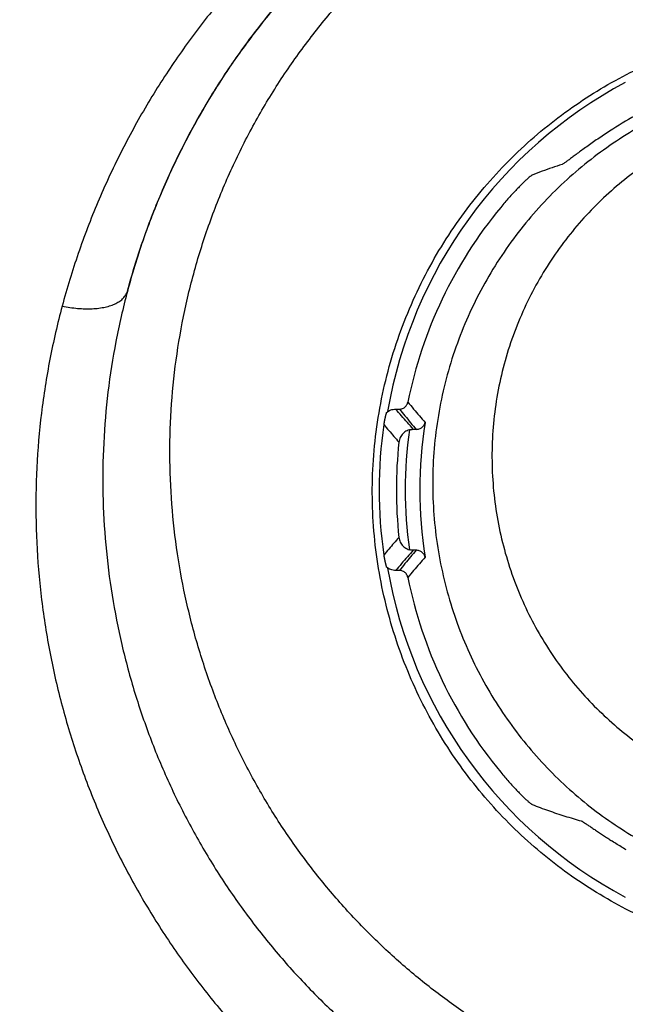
# Model space of a CAD drawing. Header units: inches. Extents: x 0 to 34, y 0 to 22.
# Tile 14 of 64: x 8.852 to 9.06, y 10.597 to 10.936. Entities that reach past the tile are written whole.
import ezdxf

# ---------------------------------------------------------------- set-up
doc = ezdxf.new("R2010")
doc.units = ezdxf.units.IN
doc.header["$LTSCALE"] = 1.87
doc.header["$MEASUREMENT"] = 0
doc.layers.get('0').update_dxf_attribs({"linetype": 'CONTINUOUS'})
doc.layers.add('DIMENSIONS', color=7, linetype='CONTINUOUS')
doc.styles.get("Standard").update_dxf_attribs({"font": 'txt', "width": 0.8})
doc.dimstyles.new('DIMSTYLE_1', dxfattribs={"dimtxt": 0.125, "dimasz": 0.18, "dimexe": 0.18, "dimexo": 0.0625, "dimgap": 0.09, "dimtad": 0, "dimtih": 1, "dimtoh": 1, "dimdec": 3, "dimzin": 4, "dimdsep": 46, "dimtxsty": 'STANDARD', "dimblk": '_FILLED', "dimblk1": '_FILLED', "dimblk2": '_FILLED', "dimcen": 0.09, "dimadec": 0, "dimazin": 0, "dimtp": 0.01, "dimtm": 0.01, "dimtfac": 1, "dimtdec": 3, "dimtofl": 0, "dimtmove": 0, "dimatfit": 3, "dimldrblk": '_FILLED', "dimfxl": 1, "dimtolj": 1, "dimtzin": 4, "dimarcsym": 0})

# ---------------------------------------------------------------- blocks, each defined once
blk = doc.blocks.new('_FILLED')
at = {"color": 0, "linetype": 'BYBLOCK'}
blk.add_solid([(0, 0), (-1, 0.1736111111), (-1, -0.1736111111)], dxfattribs=at)
blk = doc.blocks.new('*D4')
at = {"layer": 'DIMENSIONS', "color": 2, "linetype": 'CONTINUOUS'}
for p, q in [((6.9482417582, 10.1398165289), (6.9482417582, 12.9053581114)), ((9.1358305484, 10.9698700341), (9.1358305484, 12.9053581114)), ((6.9482417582, 12.7803581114), (7.3050203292, 12.7803581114)), ((9.1358305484, 12.7803581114), (8.7550203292, 12.7803581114))]:
    blk.add_line(p, q, dxfattribs=at)
at = {"layer": 'DIMENSIONS', "color": 2, "linetype": 'CONTINUOUS', "xscale": 0.18, "yscale": 0.18, "zscale": 0.18, "rotation": 180}
blk.add_blockref('_FILLED', (6.9482417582, 12.7803581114), dxfattribs=at)
at = {"layer": 'DIMENSIONS', "color": 2, "linetype": 'CONTINUOUS', "xscale": 0.18, "yscale": 0.18, "zscale": 0.18}
blk.add_blockref('_FILLED', (9.1358305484, 12.7803581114), dxfattribs=at)
at = {"layer": 'DIMENSIONS', "color": 2, "linetype": 'CONTINUOUS', "width": 0.8}
for s, p in [('[', (7.9925203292, 12.7178581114)), (']', (8.5925203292, 12.7178581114)), ('2.188', (7.3675203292, 12.7178581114)), ('55.56', (8.0925203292, 12.7178581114))]:
    blk.add_text(s, height=0.125, dxfattribs=at).set_placement(p)

msp = doc.modelspace()

# ---------------------------------------------------------------- linework, layer by layer
at = {"color": 7, "linetype": 'CONTINUOUS'}
for p, q in [((8.981229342, 10.8016101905), (8.9825231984, 10.8016101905)), ((8.9825231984, 10.7460228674), (8.981229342, 10.7460228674))]:
    msp.add_line(p, q, dxfattribs=at)
for radius, start, end in [(0.1590682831, 118.0717754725, 170.2225612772), (0.1473809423, 119.019836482, 122.9957163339), (0.1527936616, 140.430030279, 168.6005873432), (0.1456848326, 170.8345899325, 189.1654100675), (0.1596800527, 171.9021278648, 188.0978722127), (0.1506817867, 172.1169724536, 187.8830275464), (0.153747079, 173.880787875, 186.119212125), (0.1590682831, 189.7774387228, 241.9282245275), (0.1527936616, 191.3994126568, 219.569969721)]:
    msp.add_arc((9.1352417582, 10.7738165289), radius, start, end, dxfattribs=at)
for points, knots in [([(9.1345623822, 11.0424259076), (9.1293513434, 11.0424227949), (9.1188839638, 11.0421212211), (9.1031740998, 11.0407842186), (9.0874474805, 11.0385407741), (9.0717682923, 11.0353824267), (9.0561922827, 11.0313020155), (9.0407595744, 11.0262818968), (9.0254934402, 11.0203100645), (9.0104270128, 11.0133623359), (8.9956146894, 11.0054220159), (8.9811247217, 10.9964820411), (8.9670294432, 10.9865352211), (8.9534015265, 10.9755820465), (8.9403215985, 10.9636295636), (8.9278784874, 10.9506965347), (8.9161643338, 10.9368165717), (8.9052713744, 10.9220348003), (8.8952920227, 10.9064105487), (8.8863132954, 10.8900188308), (8.8784162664, 10.8729478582), (8.8716712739, 10.8552983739), (8.8679827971, 10.8432254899), (8.8663459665, 10.837126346)], [0, 0, 0, 0, 0.0430616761, 0.0864800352, 0.1302227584, 0.1742629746, 0.2185765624, 0.2632047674, 0.3082934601, 0.3539599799, 0.400225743, 0.4470893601, 0.4945667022, 0.5426931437, 0.591474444, 0.6408851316, 0.6908953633, 0.7414534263, 0.7925079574, 0.8439808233, 0.8957797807, 0.9478159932, 1, 1, 1, 1]), ([(9.1352489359, 11.031809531), (9.1302913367, 11.0318061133), (9.1203343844, 11.031507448), (9.1053905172, 11.030181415), (9.0904224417, 11.0279609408), (9.0754747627, 11.0248232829), (9.0605886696, 11.0207479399), (9.0458009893, 11.0157160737), (9.0311526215, 11.0097012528), (9.0166943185, 11.0026781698), (9.0024878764, 10.9946295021), (8.9886094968, 10.9855382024), (8.9751440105, 10.9753953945), (8.9621809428, 10.9642088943), (8.9498207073, 10.9519918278), (8.9381679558, 10.9387760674), (8.9273238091, 10.9246115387), (8.9173951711, 10.9095576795), (8.9084771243, 10.8936940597), (8.9006539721, 10.8771115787), (8.8940081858, 10.8599092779), (8.890406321, 10.8481178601), (8.8888181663, 10.8421540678)], [0, 0, 0, 0, 0.0444894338, 0.0893335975, 0.1345597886, 0.1802025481, 0.2263152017, 0.2729785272, 0.3202920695, 0.368328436, 0.4171293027, 0.4667200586, 0.5171105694, 0.5683039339, 0.6202620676, 0.6729492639, 0.7262950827, 0.7802189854, 0.8346439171, 0.889471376, 0.9446158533, 1, 1, 1, 1]), ([(8.8888181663, 10.8421540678), (8.890370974, 10.8479449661), (8.8938789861, 10.8593997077), (8.9003169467, 10.8761305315), (8.9078763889, 10.8922925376), (8.9164898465, 10.907801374), (8.9260894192, 10.922577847), (8.9366007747, 10.9365495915), (8.9479367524, 10.9496595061), (8.960014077, 10.9618559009), (8.9727461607, 10.973098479), (8.9860447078, 10.9833635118), (8.9998317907, 10.9926322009), (9.0140319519, 11.0008973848), (9.0285705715, 11.0081605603), (9.0433800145, 11.0144216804), (9.058402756, 11.0196896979), (9.0735964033, 11.0239811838), (9.0889251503, 11.0273050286), (9.1043431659, 11.0296692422), (9.1197916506, 11.031086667), (9.1301021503, 11.0314061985), (9.1352417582, 11.0314091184)], [0, 0, 0, 0, 0.0538564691, 0.1075086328, 0.1609074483, 0.2140011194, 0.2667396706, 0.3190672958, 0.370936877, 0.4223054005, 0.4731353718, 0.5234013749, 0.5731040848, 0.6222619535, 0.6708917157, 0.7189946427, 0.7665978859, 0.8138030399, 0.8607264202, 0.9074048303, 0.953831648, 1, 1, 1, 1]), ([(9.1359203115, 10.5529884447), (9.1309448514, 10.5529910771), (9.1209758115, 10.5533201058), (9.1060698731, 10.5547770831), (9.0912570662, 10.5571974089), (9.0766097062, 10.5605775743), (9.0621833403, 10.564913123), (9.0480177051, 10.5701946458), (9.034155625, 10.5764238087), (9.0206490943, 10.5835894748), (9.0075615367, 10.5916833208), (8.9949515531, 10.6006887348), (8.982877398, 10.6105923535), (8.9714002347, 10.6213773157), (8.9605821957, 10.6330178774), (8.9504926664, 10.6454860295), (8.9411974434, 10.6587423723), (8.9327676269, 10.6727447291), (8.9252687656, 10.6874401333), (8.9187675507, 10.7027691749), (8.9133273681, 10.7186619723), (8.9090063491, 10.7350380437), (8.9058584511, 10.7518072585), (8.9039264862, 10.7688698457), (8.9032456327, 10.7861179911), (8.9038367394, 10.8034371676), (8.9057083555, 10.8207062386), (8.9088527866, 10.8377997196), (8.9132454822, 10.8545899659), (8.9188444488, 10.8709515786), (8.9255913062, 10.886766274), (8.933413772, 10.9019277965), (8.9422295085, 10.9163441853), (8.9519485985, 10.9299382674), (8.9624748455, 10.9426476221), (8.9737115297, 10.9544245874), (8.9855622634, 10.9652377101), (8.997938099, 10.9750681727), (9.0107561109, 10.9839108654), (9.0239408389, 10.99176964), (9.0374214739, 10.998649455), (9.0511289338, 11.0045635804), (9.0650125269, 11.0095261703), (9.0790406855, 11.0135625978), (9.093189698, 11.0166855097), (9.1074199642, 11.0189074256), (9.1216728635, 11.0202384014), (9.1311831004, 11.0205394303), (9.1359212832, 11.0205427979)], [0, 0, 0, 0, 0.020386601, 0.0408360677, 0.0613267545, 0.0818425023, 0.1023866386, 0.123006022, 0.1437444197, 0.1646123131, 0.18560915, 0.2067501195, 0.2280571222, 0.249547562, 0.2712328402, 0.2931202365, 0.315215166, 0.3375192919, 0.3600343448, 0.3827592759, 0.4056869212, 0.4288047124, 0.4520954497, 0.4755362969, 0.4991016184, 0.5227599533, 0.5464774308, 0.5702099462, 0.5939095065, 0.6175249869, 0.6410029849, 0.6642965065, 0.68736767, 0.7101820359, 0.7327106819, 0.7549289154, 0.7768243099, 0.7983920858, 0.8196392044, 0.8405829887, 0.8612386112, 0.8816088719, 0.9017108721, 0.9216099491, 0.9413808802, 0.9610420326, 0.980585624, 1, 1, 1, 1]), ([(9.1352417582, 10.6111189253), (9.1314328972, 10.6111178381), (9.1238109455, 10.6113845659), (9.1124355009, 10.6125896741), (9.1011576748, 10.6145966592), (9.0900276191, 10.6174009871), (9.0790828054, 10.6210004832), (9.0683747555, 10.6253886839), (9.0579479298, 10.6305612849), (9.047853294, 10.6365101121), (9.0381455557, 10.6432238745), (9.0288758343, 10.6506918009), (9.0201067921, 10.6588922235), (9.0118931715, 10.6678072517), (9.004300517, 10.677403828), (8.9973895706, 10.6876487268), (8.9912236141, 10.6984970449), (8.9858654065, 10.7098940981), (8.9813717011, 10.7217820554), (8.9777990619, 10.7340835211), (8.9751935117, 10.7467242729), (8.9735958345, 10.7596086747), (8.9730348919, 10.7726427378), (8.973527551, 10.7857197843), (8.9750764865, 10.7987278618), (8.9776691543, 10.8115590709), (8.9812758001, 10.8240978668), (8.9858551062, 10.8362473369), (8.9913489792, 10.8479075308), (8.9976932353, 10.8589994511), (9.0048132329, 10.8694511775), (9.0126297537, 10.8792041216), (9.0210643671, 10.8882168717), (9.030033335, 10.8964536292), (9.0394649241, 10.903898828), (9.0492823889, 10.9105381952), (9.0594237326, 10.9163716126), (9.0698276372, 10.9214011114), (9.0804408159, 10.9256331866), (9.0912204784, 10.9290782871), (9.1021214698, 10.9317442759), (9.1131155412, 10.933641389), (9.1241636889, 10.9347752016), (9.1315534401, 10.9350254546), (9.1352417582, 10.9350243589)], [0, 0, 0, 0, 0.022457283, 0.0449229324, 0.0673924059, 0.0899400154, 0.1125410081, 0.1352669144, 0.1581132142, 0.1811084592, 0.2042915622, 0.2276439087, 0.2512304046, 0.2750146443, 0.299049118, 0.3233115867, 0.3478073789, 0.3725486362, 0.3974904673, 0.4226633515, 0.4479969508, 0.4735075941, 0.4991303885, 0.5248346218, 0.5505814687, 0.5762843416, 0.6019332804, 0.6274252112, 0.6527559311, 0.6778511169, 0.7026877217, 0.7272445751, 0.7514711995, 0.7753980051, 0.7989750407, 0.8222539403, 0.8452143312, 0.8678955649, 0.8903301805, 0.9125261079, 0.9345660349, 0.9564446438, 0.9782534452, 1, 1, 1, 1]), ([(9.1352417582, 10.9174994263), (9.1318791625, 10.9174956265), (9.12513496, 10.917248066), (9.1150463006, 10.9161504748), (9.1050056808, 10.9143200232), (9.0950598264, 10.9117514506), (9.0852549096, 10.90844088), (9.0756398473, 10.9043858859), (9.0662670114, 10.8995870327), (9.0571921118, 10.8940482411), (9.0484743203, 10.8877782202), (9.040175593, 10.8807913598), (9.0323611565, 10.8731096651), (9.0250980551, 10.8647641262), (9.018453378, 10.8557956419), (9.0124919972, 10.8462548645), (9.0072744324, 10.8362018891), (9.0028551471, 10.8257059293), (8.9992807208, 10.8148439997), (8.9965882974, 10.8036996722), (8.9948044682, 10.7923609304), (8.9939446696, 10.7809183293), (8.994012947, 10.7694628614), (8.99500233, 10.7580841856), (8.996895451, 10.74686857), (8.9996656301, 10.7358974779), (9.0032781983, 10.7252462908), (9.0076919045, 10.7149835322), (9.0128603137, 10.705170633), (9.0187332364, 10.6958615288), (9.025257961, 10.6871030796), (9.0323804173, 10.678935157), (9.0400460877, 10.6713913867), (9.0482008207, 10.6644995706), (9.0567913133, 10.6582825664), (9.0657655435, 10.6527588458), (9.0750729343, 10.6479433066), (9.084664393, 10.6438478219), (9.0944921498, 10.6404819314), (9.1045095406, 10.6378531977), (9.1146711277, 10.6359675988), (9.1249305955, 10.6348298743), (9.1318058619, 10.6345723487), (9.1352417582, 10.6345690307)], [0, 0, 0, 0, 0.0227262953, 0.0455660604, 0.0685309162, 0.0916442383, 0.1149302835, 0.1384109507, 0.1621068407, 0.1860315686, 0.210197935, 0.2346131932, 0.2592784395, 0.2841829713, 0.3093102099, 0.3346378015, 0.3601372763, 0.3857780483, 0.411523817, 0.437337, 0.4631799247, 0.4890149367, 0.5148056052, 0.5405192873, 0.5661248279, 0.5915965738, 0.6169138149, 0.6420594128, 0.6670222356, 0.6917948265, 0.716374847, 0.7407635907, 0.7649669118, 0.7889934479, 0.8128557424, 0.8365684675, 0.8601488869, 0.8836162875, 0.9069912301, 0.930294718, 0.9535493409, 0.9767783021, 1, 1, 1, 1]), ([(9.1358305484, 10.9073700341), (9.1329742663, 10.9073659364), (9.1272218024, 10.9071530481), (9.1185863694, 10.9062191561), (9.1099411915, 10.9046438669), (9.1013489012, 10.9024208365), (9.092869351, 10.8995482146), (9.08455236, 10.8960221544), (9.0764330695, 10.891841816), (9.0685482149, 10.8869943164), (9.0609465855, 10.8814758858), (9.0536892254, 10.8752935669), (9.0468449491, 10.8684612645), (9.0404794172, 10.861003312), (9.0346611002, 10.8529501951), (9.0294580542, 10.8443453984), (9.0249355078, 10.8352454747), (9.0211543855, 10.8257182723), (9.018165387, 10.8158423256), (9.0160101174, 10.8057047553), (9.0147165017, 10.7954000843), (9.014299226, 10.7850265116), (9.0147582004, 10.774682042), (9.0160791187, 10.7644609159), (9.0182374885, 10.7544512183), (9.0211958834, 10.7447327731), (9.0249122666, 10.7353772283), (9.0293357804, 10.7264468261), (9.0344128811, 10.7179950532), (9.0400876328, 10.7100666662), (9.0463023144, 10.7026968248), (9.0530015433, 10.6959145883), (9.0601296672, 10.6897404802), (9.0676349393, 10.6841911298), (9.0754672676, 10.6792773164), (9.0835799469, 10.6750068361), (9.0919295, 10.6713850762), (9.1004742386, 10.6684151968), (9.1091754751, 10.6660998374), (9.1179966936, 10.6644409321), (9.1268943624, 10.6634413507), (9.1328548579, 10.6632149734), (9.1358301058, 10.6632117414)], [0, 0, 0, 0, 0.0224155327, 0.0451309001, 0.0681087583, 0.0913163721, 0.1147199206, 0.1383052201, 0.1621447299, 0.1863208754, 0.2108720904, 0.2357899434, 0.2610624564, 0.2866869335, 0.3126561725, 0.3389447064, 0.3655119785, 0.3923121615, 0.4192914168, 0.4463926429, 0.4735509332, 0.5006977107, 0.5277707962, 0.5547156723, 0.5814828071, 0.6080369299, 0.6343482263, 0.6603948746, 0.686161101, 0.7116394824, 0.7368295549, 0.7617380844, 0.7863763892, 0.8107623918, 0.8349178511, 0.8588682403, 0.8826427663, 0.9062754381, 0.9297946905, 0.9532397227, 0.9766508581, 1, 1, 1, 1]), ([(9.0549815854, 10.8974265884), (9.0542898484, 10.8969774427), (9.052920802, 10.8960763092), (9.0509079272, 10.8947155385), (9.0489690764, 10.8933712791), (9.0471332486, 10.8920688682), (9.0454273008, 10.8908344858), (9.0438752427, 10.8896939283), (9.0424977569, 10.8886720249), (9.0413116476, 10.8877897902), (9.040329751, 10.8870681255), (9.0395630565, 10.8865154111), (9.0390172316, 10.8861561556), (9.0387232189, 10.8859757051), (9.0386079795, 10.8859387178)], [0, 0, 0, 0, 0.1236589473, 0.245732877, 0.3642810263, 0.4773841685, 0.5832103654, 0.6799915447, 0.7661606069, 0.8403792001, 0.901595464, 0.9489545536, 0.9818536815, 1, 1, 1, 1]), ([(9.0386079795, 10.8859387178), (9.0374532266, 10.8855680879), (9.0351477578, 10.8848016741), (9.0317092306, 10.8835789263), (9.0294308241, 10.8827151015), (9.0282946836, 10.8822708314)], [0, 0, 0, 0, 0.3323371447, 0.6657061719, 1, 1, 1, 1]), ([(9.0282946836, 10.8822708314), (9.0281998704, 10.8822337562), (9.0279614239, 10.8820577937), (9.0275169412, 10.8817103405), (9.0268949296, 10.8811677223), (9.026105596, 10.8804495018), (9.0251643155, 10.8795538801), (9.0240896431, 10.8784930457), (9.0228991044, 10.8772742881), (9.0216161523, 10.8759128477), (9.0202625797, 10.8744230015), (9.0188645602, 10.8728257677), (9.0179309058, 10.8717175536), (9.0174611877, 10.8711491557)], [0, 0, 0, 0, 0.0196317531, 0.0562639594, 0.109370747, 0.1784659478, 0.2621717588, 0.3598582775, 0.4696643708, 0.5906958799, 0.7205810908, 0.8578073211, 1, 1, 1, 1]), ([(8.8663459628, 10.8371262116), (8.8672344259, 10.8369393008), (8.8690033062, 10.8366195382), (8.8716417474, 10.8363023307), (8.8742092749, 10.8361553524), (8.8766694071, 10.8361806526), (8.8789875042, 10.836377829), (8.8811311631, 10.8367441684), (8.8830707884, 10.8372748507), (8.8847799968, 10.837963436), (8.8862355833, 10.8388023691), (8.8874167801, 10.8397841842), (8.8883025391, 10.8408989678), (8.8886865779, 10.8417331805), (8.8888183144, 10.8421548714)], [0, 0, 0, 0, 0.1103119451, 0.2182584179, 0.3226923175, 0.4225591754, 0.5169342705, 0.6050663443, 0.6864320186, 0.7608066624, 0.8283579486, 0.8897626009, 0.9463222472, 1, 1, 1, 1]), ([(8.8888181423, 10.8421544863), (8.8872991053, 10.8364690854), (8.8846615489, 10.8249869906), (8.8819312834, 10.8075371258), (8.8804383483, 10.7899560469), (8.8801848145, 10.7723518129), (8.8811610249, 10.754830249), (8.8833460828, 10.737493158), (8.8867085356, 10.7204357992), (8.8912105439, 10.7037461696), (8.8968051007, 10.6875050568), (8.9034420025, 10.6717854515), (8.9110665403, 10.6566522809), (8.9196205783, 10.6421617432), (8.9290474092, 10.6283651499), (8.9392845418, 10.6153048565), (8.9502733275, 10.6030206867), (8.9619524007, 10.5915454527), (8.9742622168, 10.5809066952), (8.9871469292, 10.571129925), (9.0005476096, 10.5622307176), (9.0144097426, 10.5542300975), (9.02867441, 10.5471411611), (9.0432876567, 10.5409749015), (9.0582020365, 10.5357412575), (9.0733717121, 10.5314432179), (9.0887511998, 10.5280936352), (9.1042879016, 10.5256926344), (9.1199262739, 10.5242446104), (9.1303882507, 10.523917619), (9.1356155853, 10.5239146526)], [0, 0, 0, 0, 0.0379766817, 0.0759527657, 0.1138895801, 0.1517459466, 0.1894772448, 0.2270447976, 0.264422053, 0.3015829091, 0.3385105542, 0.3751896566, 0.4116138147, 0.4477831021, 0.4836997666, 0.5193685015, 0.5547954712, 0.5899886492, 0.6249576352, 0.6597200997, 0.6942956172, 0.7287004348, 0.7629398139, 0.7970247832, 0.8309908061, 0.8648766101, 0.8987087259, 0.9325024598, 0.9662663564, 1, 1, 1, 1]), ([(8.8663459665, 10.837126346), (8.8647214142, 10.8310724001), (8.8618993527, 10.8188393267), (8.8589786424, 10.8002380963), (8.8573830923, 10.781480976), (8.8571179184, 10.7626865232), (8.8581737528, 10.7439701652), (8.8605281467, 10.7254400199), (8.8641508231, 10.7071954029), (8.8690007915, 10.6893267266), (8.875032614, 10.6719197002), (8.8821938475, 10.6550526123), (8.8904269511, 10.6387946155), (8.8996755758, 10.6232090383), (8.9098758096, 10.6083488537), (8.9209672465, 10.5942646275), (8.9328858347, 10.5809995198), (8.945567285, 10.5685906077), (8.9589518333, 10.5570731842), (8.9729766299, 10.546469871), (8.9875859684, 10.5368074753), (9.0027169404, 10.5281072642), (9.0183040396, 10.5203896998), (9.0342872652, 10.5136737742), (9.05061319, 10.5079651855), (9.0672339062, 10.503280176), (9.0840873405, 10.4996257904), (9.1011001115, 10.4970104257), (9.1181915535, 10.4954401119), (9.1296120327, 10.4950849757), (9.1353100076, 10.4950814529)], [0, 0, 0, 0, 0.0374344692, 0.0749027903, 0.1123614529, 0.149764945, 0.187065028, 0.2242247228, 0.2612295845, 0.2980636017, 0.3347138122, 0.3711666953, 0.407416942, 0.4434682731, 0.4793219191, 0.5149831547, 0.5504571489, 0.5857501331, 0.6208727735, 0.6558417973, 0.6906833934, 0.7254102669, 0.7600128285, 0.7944914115, 0.828883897, 0.8632380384, 0.8975565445, 0.9318111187, 0.9659705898, 1, 1, 1, 1]), ([(8.9825231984, 10.8016101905), (8.9827186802, 10.8016101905), (8.9831112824, 10.8016486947), (8.983675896, 10.8018197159), (8.9841972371, 10.8020977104), (8.9846534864, 10.8024711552), (8.9850290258, 10.8029272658), (8.9853082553, 10.8034469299), (8.985423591, 10.8038241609), (8.9854622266, 10.8040157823)], [0, 0, 0, 0, 0.1428075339, 0.2860252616, 0.4283382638, 0.5716716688, 0.713987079, 0.8571955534, 1, 1, 1, 1]), ([(8.9854622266, 10.8040157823), (8.9861240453, 10.803222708), (8.9874448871, 10.8016503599), (8.9894298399, 10.799319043), (8.990755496, 10.7977830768), (8.9914169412, 10.797021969)], [0, 0, 0, 0, 0.3373585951, 0.6706693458, 1, 1, 1, 1]), ([(8.9780581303, 10.8004753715), (8.9780409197, 10.8004146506), (8.9780074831, 10.8002954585), (8.9779592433, 10.8001199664), (8.9779138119, 10.7999513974), (8.9778711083, 10.7997898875), (8.9778310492, 10.7996355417), (8.9777935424, 10.7994884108), (8.977758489, 10.7993484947), (8.9777257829, 10.79921574), (8.9776953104, 10.799090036), (8.9776669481, 10.7989712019), (8.9776405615, 10.798858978), (8.9776160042, 10.798753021), (8.9775931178, 10.7986528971), (8.9775717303, 10.7985580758), (8.9775516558, 10.7984679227), (8.977532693, 10.7983816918), (8.977514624, 10.7982985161), (8.9774972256, 10.7982174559), (8.9774803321, 10.7981377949), (8.9774638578, 10.7980591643), (8.9774477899, 10.7979815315), (8.9774321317, 10.797904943), (8.9774168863, 10.7978294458), (8.977402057, 10.797755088), (8.9773876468, 10.7976819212), (8.9773736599, 10.7976100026), (8.9773601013, 10.7975393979), (8.977346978, 10.7974701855), (8.977334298, 10.7974024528), (8.9773220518, 10.7973361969), (8.9773102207, 10.7972713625), (8.9772987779, 10.7972078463), (8.9772876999, 10.7971455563), (8.9772769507, 10.7970843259), (8.9772664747, 10.7970238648), (8.9772561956, 10.7969637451), (8.9772460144, 10.7969033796), (8.9772358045, 10.7968419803), (8.9772253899, 10.7967784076), (8.9772145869, 10.7967113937), (8.9772033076, 10.7966401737), (8.977191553, 10.7965644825), (8.977179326, 10.7964840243), (8.9771666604, 10.7963986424), (8.9771581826, 10.7963399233), (8.9771538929, 10.796309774)], [0, 0, 0, 0, 0.0443866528, 0.0870621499, 0.1279994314, 0.1671693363, 0.2045534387, 0.2401455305, 0.2739540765, 0.3059959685, 0.336302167, 0.3649207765, 0.3919181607, 0.4173803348, 0.4414144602, 0.4641504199, 0.4857424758, 0.5063710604, 0.5262448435, 0.5456034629, 0.5646782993, 0.583515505, 0.6021042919, 0.6204338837, 0.6384935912, 0.656272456, 0.673758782, 0.690939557, 0.7077997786, 0.7243216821, 0.7404832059, 0.7562630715, 0.7717080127, 0.786833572, 0.8016524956, 0.8162033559, 0.8305549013, 0.8448077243, 0.8590985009, 0.8736089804, 0.8885821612, 0.9044044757, 0.9213476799, 0.9392947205, 0.9582753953, 0.9785826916, 1, 1, 1, 1]), ([(8.9780581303, 10.8004753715), (8.9782790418, 10.800656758), (8.9787531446, 10.8009822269), (8.9795366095, 10.8013410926), (8.9803700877, 10.8015608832), (8.9809432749, 10.8016101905), (8.981229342, 10.8016101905)], [0, 0, 0, 0, 0.2499179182, 0.4998968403, 0.7498811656, 1, 1, 1, 1]), ([(8.9873447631, 10.794663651), (8.986661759, 10.7954237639), (8.985296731, 10.7969534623), (8.9832582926, 10.7992690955), (8.9819053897, 10.8008267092), (8.981229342, 10.8016101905)], [0, 0, 0, 0, 0.3312452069, 0.6645597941, 1, 1, 1, 1]), ([(8.9825231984, 10.8016101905), (8.9831651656, 10.8008258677), (8.984449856, 10.7992661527), (8.9863855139, 10.7969460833), (8.9876817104, 10.7954125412), (8.9883302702, 10.7946502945)], [0, 0, 0, 0, 0.3354475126, 0.6687642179, 1, 1, 1, 1]), ([(8.9883302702, 10.7946502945), (8.9885058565, 10.7946471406), (8.9888664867, 10.7946705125), (8.9894056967, 10.7947988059), (8.9899385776, 10.7950308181), (8.9904419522, 10.7953741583), (8.9908842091, 10.7958297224), (8.9912293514, 10.7963859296), (8.9913714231, 10.7968054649), (8.9914169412, 10.797021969)], [0, 0, 0, 0, 0.1251612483, 0.2561945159, 0.3931487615, 0.5370854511, 0.6877477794, 0.8423233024, 1, 1, 1, 1]), ([(8.9771538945, 10.7963097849), (8.9777336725, 10.7956199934), (8.978891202, 10.794250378), (8.9806301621, 10.7922156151), (8.981791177, 10.7908722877), (8.9823706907, 10.7902055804)], [0, 0, 0, 0, 0.3366532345, 0.6699670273, 1, 1, 1, 1]), ([(8.9859838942, 10.7944827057), (8.9857117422, 10.7944060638), (8.9851797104, 10.7942061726), (8.9844444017, 10.7937759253), (8.9837925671, 10.7932276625), (8.9832425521, 10.7925766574), (8.9828107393, 10.7918422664), (8.9825091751, 10.7910451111), (8.9824008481, 10.7904868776), (8.9823706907, 10.7902055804)], [0, 0, 0, 0, 0.1428882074, 0.2855968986, 0.4285797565, 0.5712410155, 0.7142501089, 0.8570251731, 1, 1, 1, 1]), ([(8.9859838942, 10.7944827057), (8.9861342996, 10.794525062), (8.9864366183, 10.7945945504), (8.9868923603, 10.7946540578), (8.9871954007, 10.7946650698), (8.9873447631, 10.794663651)], [0, 0, 0, 0, 0.3404365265, 0.674567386, 1, 1, 1, 1]), ([(8.9873447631, 10.794663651), (8.9874573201, 10.7946625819), (8.9876795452, 10.794660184), (8.988008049, 10.7946557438), (8.9882239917, 10.7946522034), (8.9883302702, 10.7946502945)], [0, 0, 0, 0, 0.3426199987, 0.6764540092, 1, 1, 1, 1]), ([(8.9823706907, 10.7574274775), (8.9817912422, 10.7567608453), (8.9806302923, 10.755417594), (8.978891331, 10.7533828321), (8.9777337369, 10.7520131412), (8.9771538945, 10.751323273)], [0, 0, 0, 0, 0.3299958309, 0.6633093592, 1, 1, 1, 1]), ([(8.9823706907, 10.7574274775), (8.9824008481, 10.7571461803), (8.9825091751, 10.7565879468), (8.9828107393, 10.7557907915), (8.9832425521, 10.7550564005), (8.9837925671, 10.7544053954), (8.9844444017, 10.7538571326), (8.9851797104, 10.7534268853), (8.9857117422, 10.7532269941), (8.9859838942, 10.7531503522)], [0, 0, 0, 0, 0.1429748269, 0.2857498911, 0.4287589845, 0.5714202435, 0.7144031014, 0.8571117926, 1, 1, 1, 1]), ([(8.9873447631, 10.7529694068), (8.986661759, 10.752209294), (8.985296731, 10.7506795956), (8.9832582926, 10.7483639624), (8.9819053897, 10.7468063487), (8.981229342, 10.7460228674)], [0, 0, 0, 0, 0.3312452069, 0.6645597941, 1, 1, 1, 1]), ([(8.9883302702, 10.7529827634), (8.9876817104, 10.7522205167), (8.9863855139, 10.7506869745), (8.984449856, 10.7483669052), (8.9831651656, 10.7468071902), (8.9825231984, 10.7460228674)], [0, 0, 0, 0, 0.331235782, 0.6645524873, 1, 1, 1, 1]), ([(8.9873447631, 10.7529694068), (8.9871954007, 10.7529679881), (8.9868923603, 10.7529790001), (8.9864366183, 10.7530385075), (8.9861342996, 10.7531079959), (8.9859838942, 10.7531503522)], [0, 0, 0, 0, 0.325432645, 0.6595635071, 1, 1, 1, 1]), ([(8.9883302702, 10.7529827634), (8.9882239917, 10.7529808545), (8.988008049, 10.7529773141), (8.9876795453, 10.7529728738), (8.9874573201, 10.752970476), (8.9873447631, 10.7529694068)], [0, 0, 0, 0, 0.3235459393, 0.6573799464, 1, 1, 1, 1]), ([(8.9914169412, 10.7506110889), (8.9913714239, 10.7508275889), (8.9912293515, 10.7512471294), (8.9908842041, 10.7518033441), (8.9904419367, 10.7522589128), (8.9899385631, 10.7526022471), (8.9894056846, 10.752834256), (8.9888664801, 10.7529625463), (8.9885058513, 10.7529859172), (8.9883302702, 10.7529827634)], [0, 0, 0, 0, 0.1576737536, 0.3122559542, 0.4629206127, 0.606855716, 0.7438063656, 0.8748424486, 1, 1, 1, 1]), ([(8.9771538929, 10.7513232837), (8.9771582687, 10.7512925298), (8.9771668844, 10.7512328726), (8.9771795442, 10.7511475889), (8.9771913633, 10.7510698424), (8.9772023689, 10.7509989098), (8.9772129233, 10.7509321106), (8.9772233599, 10.7508671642), (8.9772338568, 10.750802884), (8.9772445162, 10.7507386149), (8.9772553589, 10.7506742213), (8.9772663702, 10.7506097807), (8.9772775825, 10.7505450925), (8.9772890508, 10.7504798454), (8.977300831, 10.7504137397), (8.9773129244, 10.7503467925), (8.9773253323, 10.7502790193), (8.9773380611, 10.750210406), (8.9773511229, 10.7501409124), (8.9773645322, 10.7500704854), (8.9773783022, 10.7499990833), (8.9773924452, 10.7499266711), (8.9774069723, 10.7498532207), (8.9774218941, 10.7497787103), (8.9774372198, 10.7497031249), (8.9774529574, 10.7496264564), (8.9774691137, 10.7495487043), (8.9774856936, 10.7494698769), (8.977502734, 10.7493898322), (8.977520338, 10.7493081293), (8.977538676, 10.7492240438), (8.9775579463, 10.7491367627), (8.9775783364, 10.7490455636), (8.9776000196, 10.748949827), (8.9776231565, 10.7488490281), (8.9776478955, 10.74874273), (8.977674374, 10.7486305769), (8.977702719, 10.748512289), (8.9777330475, 10.7483876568), (8.9777654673, 10.7482565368), (8.9778000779, 10.7481188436), (8.9778369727, 10.7479745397), (8.9778762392, 10.7478236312), (8.9779179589, 10.7476661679), (8.9779622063, 10.7475022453), (8.9780090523, 10.7473319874), (8.978041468, 10.747216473), (8.9780581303, 10.7471576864)], [0, 0, 0, 0, 0.0218467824, 0.0423914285, 0.060636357, 0.077153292, 0.092874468, 0.1081983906, 0.1234154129, 0.138680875, 0.1540156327, 0.1693403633, 0.1846581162, 0.2001885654, 0.2159314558, 0.2318820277, 0.248033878, 0.2643878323, 0.280960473, 0.2977638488, 0.314808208, 0.3321021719, 0.3496528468, 0.3674658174, 0.3855450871, 0.4038930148, 0.4225102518, 0.4413954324, 0.4605444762, 0.4800664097, 0.5001749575, 0.5210709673, 0.5429285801, 0.5658979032, 0.5901068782, 0.6156628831, 0.6426542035, 0.671151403, 0.7012085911, 0.7328645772, 0.7661436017, 0.8010590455, 0.8376164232, 0.8758098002, 0.9156221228, 0.9570272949, 1, 1, 1, 1]), ([(8.9914169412, 10.7506110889), (8.9907555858, 10.7498500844), (8.9894300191, 10.7483142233), (8.9874450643, 10.7459829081), (8.9861241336, 10.7444104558), (8.9854622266, 10.7436172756)], [0, 0, 0, 0, 0.3292859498, 0.6625963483, 1, 1, 1, 1]), ([(8.981229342, 10.7460228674), (8.9809432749, 10.7460228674), (8.9803700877, 10.7460721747), (8.9795366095, 10.7462919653), (8.9787531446, 10.746650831), (8.9782790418, 10.7469762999), (8.9780581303, 10.7471576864)], [0, 0, 0, 0, 0.2501188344, 0.5001031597, 0.7500820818, 1, 1, 1, 1]), ([(8.9854622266, 10.7436172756), (8.985423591, 10.743808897), (8.9853082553, 10.744186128), (8.9850290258, 10.7447057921), (8.9846534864, 10.7451619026), (8.9841972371, 10.7455353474), (8.983675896, 10.745813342), (8.9831112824, 10.7459843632), (8.9827186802, 10.7460228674), (8.9825231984, 10.7460228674)], [0, 0, 0, 0, 0.1428044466, 0.2860129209, 0.4283283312, 0.5716617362, 0.7139747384, 0.8571924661, 1, 1, 1, 1]), ([(9.0174611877, 10.6764839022), (9.0179308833, 10.6759155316), (9.0188644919, 10.6748073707), (9.0202624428, 10.6732102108), (9.0216159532, 10.6717204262), (9.0228988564, 10.6703590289), (9.0240893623, 10.669140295), (9.0251640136, 10.6680794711), (9.0261052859, 10.6671838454), (9.0268946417, 10.6664655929), (9.0275167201, 10.6659228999), (9.0279613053, 10.6655753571), (9.0281998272, 10.6653993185), (9.0282946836, 10.6653622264)], [0, 0, 0, 0, 0.1421858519, 0.2794053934, 0.4092846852, 0.5303119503, 0.640115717, 0.7378011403, 0.8215060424, 0.8906026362, 0.9437162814, 0.9803593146, 1, 1, 1, 1]), ([(9.0282946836, 10.6653622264), (9.0301524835, 10.6646357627), (9.0338839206, 10.6632490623), (9.0395326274, 10.6613652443), (9.0433291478, 10.6602404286), (9.0452307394, 10.6597119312)], [0, 0, 0, 0, 0.3350597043, 0.6684876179, 1, 1, 1, 1]), ([(9.0452307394, 10.6597119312), (9.0453339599, 10.6596832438), (9.045601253, 10.6595357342), (9.0460963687, 10.6592403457), (9.0467891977, 10.6587860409), (9.0476644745, 10.658198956), (9.0487010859, 10.6574931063), (9.0498744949, 10.6566931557), (9.0511583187, 10.6558221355), (9.0525283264, 10.6549016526), (9.0539552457, 10.6539551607), (9.0549258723, 10.6533208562), (9.0554154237, 10.6530034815)], [0, 0, 0, 0, 0.0263432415, 0.0741359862, 0.1423548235, 0.2297437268, 0.3334106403, 0.450688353, 0.578961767, 0.7148875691, 0.8565391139, 1, 1, 1, 1]), ([(9.0606753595, 10.6497484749), (9.0600861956, 10.6500961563), (9.0589124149, 10.6507998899), (9.0571588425, 10.6518848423), (9.0559973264, 10.6526262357), (9.0554154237, 10.6530034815)], [0, 0, 0, 0, 0.3317647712, 0.6636838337, 1, 1, 1, 1])]:
    msp.add_open_spline(points, degree=3, knots=knots, dxfattribs=at)

# ---------------------------------------------------------------- dimensions: what is measured, and where the dimension line sits
at = {"layer": 'DIMENSIONS', "color": 2, "linetype": 'CONTINUOUS'}
dim = msp.add_linear_dim(base=(9.1358305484, 12.7803581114), p1=(6.9482417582, 10.1398165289), p2=(9.1358305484, 10.9698700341), dimstyle='DIMSTYLE_1', dxfattribs=at)
dim.commit()
dim.dimension.update_dxf_attribs({"geometry": '*D4', "text_midpoint": (8.0300203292, 12.7803581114), "dimtype": 160})

doc.saveas('drawing.dxf')
